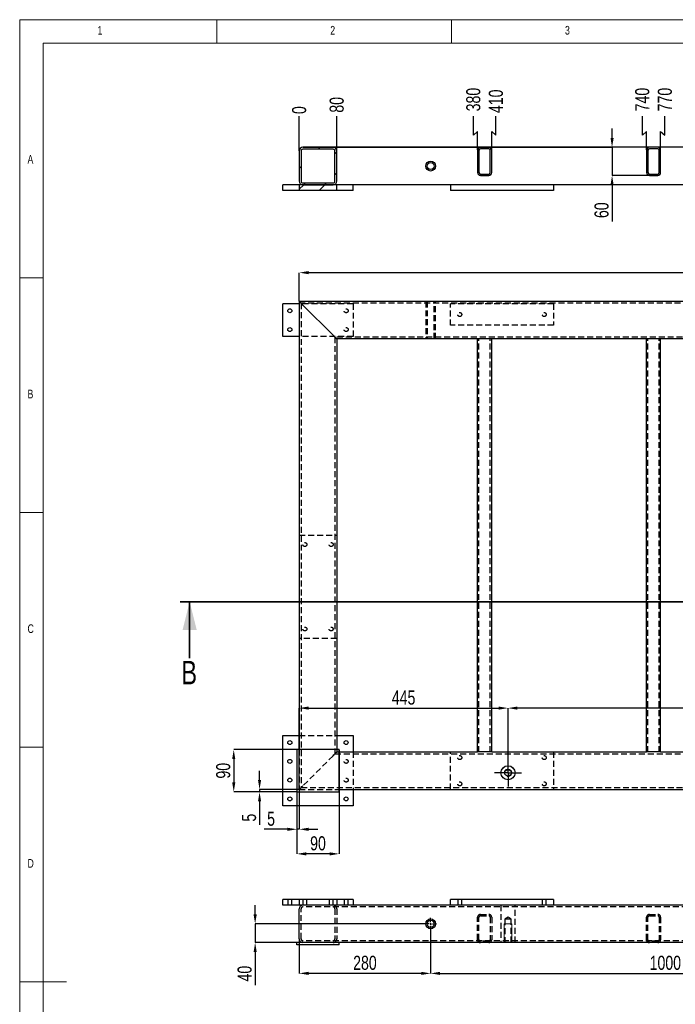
# Model space of a CAD drawing. Header units: millimetres. Extents: x 5 to 589, y 5 to 415.
# Tile 4 of 10: x 5 to 145, y 205 to 415. Entities that reach past the tile are written whole.
import ezdxf

# ---------------------------------------------------------------- set-up
doc = ezdxf.new("R2010")
doc.units = ezdxf.units.MM
doc.header["$PDSIZE"] = -1
doc.linetypes.add('CENTERX2', pattern=[20.32, 12.7, -2.54, 2.54, -2.54])
doc.linetypes.add('HIDDEN', pattern=[1.905, 1.27, -0.635])
for name, color, linetype in [('COTES', 1, 'Continuous'), ('NOTES', 6, 'Continuous'), ('TRAIT-FINS', 9, 'Continuous'), ('TRAIT-MIXTES', 3, 'CENTERX2'), ('TRAIT-TIRET', 2, 'HIDDEN')]:
    doc.layers.add(name, color=color, linetype=linetype)
doc.layers.add('TRAIT-FORT', color=4, linetype='Continuous', lineweight=25)
doc.styles.add('SLDTEXTSTYLE0', font='TXT', dxfattribs={"width": 0.75})
doc.dimstyles.new('SLDDIMSTYLE0', dxfattribs={"dimtxt": 3, "dimasz": 2, "dimexe": 0, "dimexo": 0.0625, "dimgap": 0.75, "dimtad": 1, "dimdec": 0, "dimlfac": 10, "dimrnd": 1e-09, "dimzin": 12, "dimdsep": 46, "dimtxsty": 'SLDTEXTSTYLE0', "dimsah": 1, "dimcen": 0.09, "dimadec": 0, "dimazin": 3, "dimtfac": 1, "dimtdec": 0, "dimtofl": 0, "dimtmove": 0, "dimatfit": 3, "dimfxl": 1, "dimfrac": 2, "dimtolj": 1, "dimtzin": 12, "dimarcsym": 0})
doc.dimstyles.new('SLDDIMSTYLE1', dxfattribs={"dimtxt": 3, "dimasz": 2, "dimexe": 0, "dimexo": 0.0625, "dimgap": 0.75, "dimtad": 1, "dimdec": 0, "dimlfac": 10, "dimrnd": 1e-09, "dimzin": 12, "dimdsep": 46, "dimtxsty": 'SLDTEXTSTYLE0', "dimsah": 1, "dimcen": 0.09, "dimadec": 0, "dimazin": 3, "dimtfac": 1, "dimtdec": 0, "dimtmove": 0, "dimatfit": 0, "dimfxl": 1, "dimfrac": 2, "dimtolj": 1, "dimtzin": 12, "dimarcsym": 0})
doc.dimstyles.new('SLDDIMSTYLE2', dxfattribs={"dimtxt": 3, "dimasz": 0.333333, "dimexe": 0, "dimexo": 0.0625, "dimgap": 0.75, "dimtad": 0, "dimtih": 1, "dimtoh": 1, "dimdec": 0, "dimlfac": 10, "dimrnd": 1e-09, "dimdsep": 46, "dimtxsty": 'SLDTEXTSTYLE0', "dimblk1": 'ORIGIN', "dimblk2": 'ORIGIN', "dimsah": 1, "dimcen": 0.09, "dimadec": 0, "dimazin": 2, "dimtfac": 1, "dimtdec": 0, "dimtofl": 0, "dimtmove": 0, "dimatfit": 3, "dimldrblk": 'ORIGIN', "dimfxl": 1, "dimfrac": 2, "dimtolj": 1, "dimtzin": 12, "dimarcsym": 0})
doc.dimstyles.new('SLDDIMSTYLE3', dxfattribs={"dimtxt": 3, "dimasz": 2, "dimexe": 0, "dimexo": 0.0625, "dimgap": 0.75, "dimtad": 0, "dimtih": 1, "dimtoh": 1, "dimdec": 0, "dimlfac": 10, "dimrnd": 1e-09, "dimzin": 12, "dimdsep": 46, "dimtxsty": 'SLDTEXTSTYLE0', "dimsah": 1, "dimcen": 0.09, "dimadec": 0, "dimazin": 3, "dimtfac": 1, "dimtdec": 0, "dimtofl": 0, "dimtmove": 0, "dimatfit": 3, "dimfxl": 1, "dimfrac": 2, "dimtolj": 1, "dimtzin": 12, "dimarcsym": 0})
pattern_1 = [(45, (0, 0), (-13.4704, 13.4704), []), (45, (4.49, 2e-323), (-13.4704, 13.4704), []), (45, (8.98, 4e-323), (-13.4704, 13.4704), []), (45, (13.47, 6e-323), (-13.4704, 13.4704), [])]

# ---------------------------------------------------------------- blocks, each defined once
blk = doc.blocks.new('_D')
at = {"layer": 'COTES', "color": 0, "lineweight": -2, "transparency": 16777216}
for p, q in [((109.03, 257.51), (109.03, 268.33)), ((191.86, 268.33), (111.03, 268.33)), ((193.86, 237.61), (193.86, 268.33))]:
    blk.add_line(p, q, dxfattribs=at)
at = {"layer": 'COTES', "color": 0, "transparency": 16777216}
for points in [[(111.03, 268.66), (111.03, 267.99), (109.03, 268.33)], [(191.86, 268.66), (191.86, 267.99), (193.86, 268.33)]]:
    blk.add_solid(points, dxfattribs=at)
at = {"layer": 'Defpoints', "color": 0, "transparency": 16777216}
for p in [(109.03, 268.33), (109.03, 257.44), (193.86, 237.55)]:
    blk.add_point(p, dxfattribs=at)
at = {"layer": 'COTES', "color": 0, "transparency": 16777216, "insert": (151.44, 272.08), "char_height": 3, "attachment_point": 2, "style": 'SLDTEXTSTYLE0'}
blk.add_mtext('\\A1;848', dxfattribs=at)
blk = doc.blocks.new('_D_1')
at = {"layer": 'COTES', "color": 0, "lineweight": -2, "transparency": 16777216}
for p, q in [((64.55, 251.05), (64.55, 268.33)), ((66.55, 268.33), (107.03, 268.33)), ((109.03, 257.51), (109.03, 268.33))]:
    blk.add_line(p, q, dxfattribs=at)
at = {"layer": 'COTES', "color": 0, "transparency": 16777216}
for points in [[(66.55, 268.66), (66.55, 267.99), (64.55, 268.33)], [(107.03, 268.66), (107.03, 267.99), (109.03, 268.33)]]:
    blk.add_solid(points, dxfattribs=at)
at = {"layer": 'Defpoints', "color": 0, "transparency": 16777216}
for p in [(109.03, 268.33), (109.03, 257.44), (64.55, 250.98)]:
    blk.add_point(p, dxfattribs=at)
at = {"layer": 'COTES', "color": 0, "transparency": 16777216, "insert": (86.79, 272.08), "char_height": 3, "attachment_point": 2, "style": 'SLDTEXTSTYLE0'}
blk.add_mtext('\\A1;445', dxfattribs=at)
blk = doc.blocks.new('_D_2')
at = {"layer": 'COTES', "color": 0, "lineweight": -2, "transparency": 16777216}
for p, q in [((64.55, 355.05), (64.55, 361.1)), ((237.55, 361.1), (66.55, 361.1)), ((239.55, 355.05), (239.55, 361.1))]:
    blk.add_line(p, q, dxfattribs=at)
at = {"layer": 'COTES', "color": 0, "transparency": 16777216}
for points in [[(66.55, 361.44), (66.55, 360.77), (64.55, 361.1)], [(237.55, 361.44), (237.55, 360.77), (239.55, 361.1)]]:
    blk.add_solid(points, dxfattribs=at)
at = {"layer": 'Defpoints', "color": 0, "transparency": 16777216}
for p in [(64.55, 361.1), (64.55, 354.98), (239.55, 354.98)]:
    blk.add_point(p, dxfattribs=at)
at = {"layer": 'COTES', "color": 0, "transparency": 16777216, "insert": (152.05, 364.85), "char_height": 3, "attachment_point": 2, "style": 'SLDTEXTSTYLE0'}
blk.add_mtext('\\A1;1750', dxfattribs=at)
blk = doc.blocks.new('_D_5')
at = {"layer": 'COTES', "color": 0, "lineweight": -2, "transparency": 16777216}
for p, q in [((63.99, 259.48), (50.6, 259.48)), ((50.6, 257.48), (50.6, 252.48)), ((63.99, 250.48), (50.6, 250.48))]:
    blk.add_line(p, q, dxfattribs=at)
at = {"layer": 'COTES', "color": 0, "transparency": 16777216}
for points in [[(50.27, 257.48), (50.93, 257.48), (50.6, 259.48)], [(50.27, 252.48), (50.93, 252.48), (50.6, 250.48)]]:
    blk.add_solid(points, dxfattribs=at)
at = {"layer": 'Defpoints', "color": 0, "transparency": 16777216}
for p in [(64.05, 259.48), (50.6, 250.48), (64.05, 250.48)]:
    blk.add_point(p, dxfattribs=at)
at = {"layer": 'COTES', "color": 0, "transparency": 16777216, "insert": (46.85, 254.98), "char_height": 3, "attachment_point": 2, "rotation": 90, "style": 'SLDTEXTSTYLE0'}
blk.add_mtext('\\A1;90', dxfattribs=at)
blk = doc.blocks.new('_D_6')
at = {"layer": 'COTES', "color": 0, "lineweight": -2, "transparency": 16777216}
for p, q in [((64.05, 259.42), (64.05, 237.27)), ((73.05, 259.42), (73.05, 237.27)), ((71.05, 237.27), (66.05, 237.27))]:
    blk.add_line(p, q, dxfattribs=at)
at = {"layer": 'COTES', "color": 0, "transparency": 16777216}
for points in [[(66.05, 237.6), (66.05, 236.94), (64.05, 237.27)], [(71.05, 237.6), (71.05, 236.94), (73.05, 237.27)]]:
    blk.add_solid(points, dxfattribs=at)
at = {"layer": 'Defpoints', "color": 0, "transparency": 16777216}
for p in [(64.05, 259.48), (73.05, 259.48), (64.05, 237.27)]:
    blk.add_point(p, dxfattribs=at)
at = {"layer": 'COTES', "color": 0, "transparency": 16777216, "insert": (68.55, 241.02), "char_height": 3, "attachment_point": 2, "style": 'SLDTEXTSTYLE0'}
blk.add_mtext('\\A1;90', dxfattribs=at)
blk = doc.blocks.new('_D_7')
at = {"layer": 'COTES', "color": 0, "lineweight": -2, "transparency": 16777216}
for p, q in [((64.05, 250.42), (64.05, 242.51)), ((64.55, 250.92), (64.55, 242.51)), ((62.05, 242.51), (57.05, 242.51)), ((64.55, 242.51), (64.05, 242.51)), ((66.55, 242.51), (68.55, 242.51))]:
    blk.add_line(p, q, dxfattribs=at)
at = {"layer": 'COTES', "color": 0, "transparency": 16777216}
for points in [[(62.05, 242.84), (62.05, 242.17), (64.05, 242.51)], [(66.55, 242.84), (66.55, 242.17), (64.55, 242.51)]]:
    blk.add_solid(points, dxfattribs=at)
at = {"layer": 'Defpoints', "color": 0, "transparency": 16777216}
for p in [(64.05, 250.48), (64.55, 250.98), (64.55, 242.51)]:
    blk.add_point(p, dxfattribs=at)
at = {"layer": 'COTES', "color": 0, "transparency": 16777216, "insert": (58.55, 246.26), "char_height": 3, "attachment_point": 2, "style": 'SLDTEXTSTYLE0'}
blk.add_mtext('\\A1;5', dxfattribs=at)
blk = doc.blocks.new('_D_8')
at = {"layer": 'COTES', "color": 0, "lineweight": -2, "transparency": 16777216}
for p, q in [((56.1, 252.98), (56.1, 254.98)), ((64.49, 250.98), (56.1, 250.98)), ((56.1, 250.98), (56.1, 250.48)), ((63.99, 250.48), (56.1, 250.48)), ((56.1, 248.48), (56.1, 243.48))]:
    blk.add_line(p, q, dxfattribs=at)
at = {"layer": 'COTES', "color": 0, "transparency": 16777216}
for points in [[(55.77, 252.98), (56.43, 252.98), (56.1, 250.98)], [(55.77, 248.48), (56.43, 248.48), (56.1, 250.48)]]:
    blk.add_solid(points, dxfattribs=at)
at = {"layer": 'Defpoints', "color": 0, "transparency": 16777216}
for p in [(56.1, 250.98), (64.05, 250.48), (64.55, 250.98)]:
    blk.add_point(p, dxfattribs=at)
at = {"layer": 'COTES', "color": 0, "transparency": 16777216, "insert": (52.35, 244.98), "char_height": 3, "attachment_point": 2, "rotation": 90, "style": 'SLDTEXTSTYLE0'}
blk.add_mtext('\\A1;5', dxfattribs=at)
blk = doc.blocks.new('SW_CENTERMARKSYMBOL_0')
at = {"layer": 'TRAIT-MIXTES', "color": 0}
for p, q in [((0, 2.2), (0, 2.9)), ((0, 0), (0, 2.2)), ((-2.2, 0), (-2.9, 0)), ((0, 0), (-2.2, 0)), ((0, 0), (0, -2.2)), ((0, 0), (2.2, 0)), ((2.2, 0), (2.9, 0)), ((0, -2.2), (0, -2.9))]:
    blk.add_line(p, q, dxfattribs=at)
blk = doc.blocks.new('_D_9')
at = {"layer": 'COTES', "color": 0, "lineweight": -2, "transparency": 16777216}
for p, q in [((92.55, 221.05), (92.55, 211.81)), ((192.55, 221.05), (192.55, 211.81)), ((94.55, 211.81), (190.55, 211.81))]:
    blk.add_line(p, q, dxfattribs=at)
at = {"layer": 'COTES', "color": 0, "transparency": 16777216}
for points in [[(94.55, 212.14), (94.55, 211.47), (92.55, 211.81)], [(190.55, 212.14), (190.55, 211.47), (192.55, 211.81)]]:
    blk.add_solid(points, dxfattribs=at)
at = {"layer": 'Defpoints', "color": 0, "transparency": 16777216}
for p in [(92.55, 221.11), (192.55, 221.11), (192.55, 211.81)]:
    blk.add_point(p, dxfattribs=at)
at = {"layer": 'COTES', "color": 0, "transparency": 16777216, "insert": (142.55, 215.56), "char_height": 3, "attachment_point": 2, "style": 'SLDTEXTSTYLE0'}
blk.add_mtext('\\A1;1000', dxfattribs=at)
blk = doc.blocks.new('_D_10')
at = {"layer": 'COTES', "color": 0, "lineweight": -2, "transparency": 16777216}
for p, q in [((92.55, 221.05), (92.55, 211.81)), ((64.55, 219.1), (64.55, 211.81)), ((90.55, 211.81), (66.55, 211.81))]:
    blk.add_line(p, q, dxfattribs=at)
at = {"layer": 'COTES', "color": 0, "transparency": 16777216}
for points in [[(66.55, 212.14), (66.55, 211.47), (64.55, 211.81)], [(90.55, 212.14), (90.55, 211.47), (92.55, 211.81)]]:
    blk.add_solid(points, dxfattribs=at)
at = {"layer": 'Defpoints', "color": 0, "transparency": 16777216}
for p in [(92.55, 221.11), (64.55, 219.16), (64.55, 211.81)]:
    blk.add_point(p, dxfattribs=at)
at = {"layer": 'COTES', "color": 0, "transparency": 16777216, "insert": (78.55, 215.56), "char_height": 3, "attachment_point": 2, "style": 'SLDTEXTSTYLE0'}
blk.add_mtext('\\A1;280', dxfattribs=at)
blk = doc.blocks.new('_D_11')
at = {"layer": 'COTES', "color": 0, "lineweight": -2, "transparency": 16777216}
for p, q in [((55.16, 224.36), (55.16, 226.36)), ((91.24, 222.36), (55.16, 222.36)), ((55.16, 222.36), (55.16, 218.36)), ((65.29, 218.36), (55.16, 218.36)), ((55.16, 216.36), (55.16, 209.32))]:
    blk.add_line(p, q, dxfattribs=at)
at = {"layer": 'COTES', "color": 0, "transparency": 16777216}
for points in [[(54.83, 224.36), (55.5, 224.36), (55.16, 222.36)], [(54.83, 216.36), (55.5, 216.36), (55.16, 218.36)]]:
    blk.add_solid(points, dxfattribs=at)
at = {"layer": 'Defpoints', "color": 0, "transparency": 16777216}
for p in [(91.3, 222.36), (55.16, 218.36), (65.35, 218.36)]:
    blk.add_point(p, dxfattribs=at)
at = {"layer": 'COTES', "color": 0, "transparency": 16777216, "insert": (51.41, 211.75), "char_height": 3, "attachment_point": 2, "rotation": 90, "style": 'SLDTEXTSTYLE0'}
blk.add_mtext('\\A1;40', dxfattribs=at)
blk = doc.blocks.new('SW_CENTERMARKSYMBOL_3')
at = {"layer": 'TRAIT-MIXTES', "color": 0}
for p, q in [((-0.4, 0), (-1.25, 0)), ((0, 0), (-0.2, 0)), ((0, 0.4), (0, 1.25)), ((0, 0), (0, 0.2)), ((0, 0), (0, 0.2)), ((0, 0), (0, -0.2)), ((0, 0), (0.2, 0)), ((0, 0), (-0.2, 0)), ((0, 0), (0, -0.2)), ((0, 0), (0.2, 0)), ((0, -0.4), (0, -1.25)), ((0.4, 0), (1.25, 0))]:
    blk.add_line(p, q, dxfattribs=at)
blk = doc.blocks.new('_D_12')
at = {"layer": 'COTES', "color": 0, "lineweight": -2, "transparency": 16777216}
blk.add_line((64.55, 387.07), (64.55, 394.42), dxfattribs=at)
at = {"layer": 'Defpoints', "color": 0, "transparency": 16777216}
for p in [(64.55, 394.42), (64.55, 387.01), (64.55, 387.01)]:
    blk.add_point(p, dxfattribs=at)
at = {"layer": 'COTES', "color": 0, "transparency": 16777216, "insert": (64.55, 395.73), "char_height": 3, "attachment_point": 5, "rotation": 90, "style": 'SLDTEXTSTYLE0'}
blk.add_mtext('\\A1;0', dxfattribs=at)
blk = doc.blocks.new('_Origin')
at = {"color": 0, "linetype": 'ByBlock', "lineweight": -2}
blk.add_line((0, 0), (-1, 0), dxfattribs=at)
blk.add_circle((0, 0), 0.5, dxfattribs=at)
blk = doc.blocks.new('_D_13')
at = {"layer": 'COTES', "color": 0, "lineweight": -2, "transparency": 16777216}
blk.add_line((72.55, 387.07), (72.55, 394.42), dxfattribs=at)
at = {"layer": 'Defpoints', "color": 0, "transparency": 16777216}
for p in [(72.55, 394.42), (64.55, 387.01), (72.55, 387.01)]:
    blk.add_point(p, dxfattribs=at)
at = {"layer": 'COTES', "color": 0, "transparency": 16777216, "insert": (72.55, 396.86), "char_height": 3, "attachment_point": 5, "rotation": 90, "style": 'SLDTEXTSTYLE0'}
blk.add_mtext('\\A1;80', dxfattribs=at)
blk = doc.blocks.new('_D_14')
at = {"layer": 'COTES', "color": 0, "lineweight": -2, "transparency": 16777216}
for p, q in [((101.65, 390.42), (101.65, 394.42)), ((102.55, 391.21), (101.65, 390.42)), ((102.55, 387.27), (102.55, 391.21))]:
    blk.add_line(p, q, dxfattribs=at)
at = {"layer": 'Defpoints', "color": 0, "transparency": 16777216}
for p in [(101.65, 394.42), (64.55, 387.01), (102.55, 387.21)]:
    blk.add_point(p, dxfattribs=at)
at = {"layer": 'COTES', "color": 0, "transparency": 16777216, "insert": (101.65, 397.98), "char_height": 3, "attachment_point": 5, "rotation": 90, "style": 'SLDTEXTSTYLE0'}
blk.add_mtext('\\A1;380', dxfattribs=at)
blk = doc.blocks.new('_D_15')
at = {"layer": 'COTES', "color": 0, "lineweight": -2, "transparency": 16777216}
for p, q in [((106.46, 390.42), (106.46, 394.42)), ((105.55, 387.27), (105.55, 391.21)), ((105.55, 391.21), (106.46, 390.42))]:
    blk.add_line(p, q, dxfattribs=at)
at = {"layer": 'Defpoints', "color": 0, "transparency": 16777216}
for p in [(106.46, 394.42), (64.55, 387.01), (105.55, 387.21)]:
    blk.add_point(p, dxfattribs=at)
at = {"layer": 'COTES', "color": 0, "transparency": 16777216, "insert": (106.46, 397.61), "char_height": 3, "attachment_point": 5, "rotation": 90, "style": 'SLDTEXTSTYLE0'}
blk.add_mtext('\\A1;410', dxfattribs=at)
blk = doc.blocks.new('_D_16')
at = {"layer": 'COTES', "color": 0, "lineweight": -2, "transparency": 16777216}
for p, q in [((137.65, 390.42), (137.65, 394.42)), ((138.55, 391.21), (137.65, 390.42)), ((138.55, 387.27), (138.55, 391.21))]:
    blk.add_line(p, q, dxfattribs=at)
at = {"layer": 'Defpoints', "color": 0, "transparency": 16777216}
for p in [(137.65, 394.42), (64.55, 387.01), (138.55, 387.21)]:
    blk.add_point(p, dxfattribs=at)
at = {"layer": 'COTES', "color": 0, "transparency": 16777216, "insert": (137.65, 397.98), "char_height": 3, "attachment_point": 5, "rotation": 90, "style": 'SLDTEXTSTYLE0'}
blk.add_mtext('\\A1;740', dxfattribs=at)
blk = doc.blocks.new('_D_17')
at = {"layer": 'COTES', "color": 0, "lineweight": -2, "transparency": 16777216}
for p, q in [((142.46, 390.42), (142.46, 394.42)), ((141.55, 387.27), (141.55, 391.21)), ((141.55, 391.21), (142.46, 390.42))]:
    blk.add_line(p, q, dxfattribs=at)
at = {"layer": 'Defpoints', "color": 0, "transparency": 16777216}
for p in [(142.46, 394.42), (64.55, 387.01), (141.55, 387.21)]:
    blk.add_point(p, dxfattribs=at)
at = {"layer": 'COTES', "color": 0, "transparency": 16777216, "insert": (142.46, 397.98), "char_height": 3, "attachment_point": 5, "rotation": 90, "style": 'SLDTEXTSTYLE0'}
blk.add_mtext('\\A1;770', dxfattribs=at)
blk = doc.blocks.new('_D_18')
at = {"layer": 'COTES', "color": 0, "lineweight": -2, "transparency": 16777216}
blk.add_line((171.55, 387.07), (171.55, 394.42), dxfattribs=at)
at = {"layer": 'Defpoints', "color": 0, "transparency": 16777216}
for p in [(171.55, 394.42), (64.55, 387.01), (171.55, 387.01)]:
    blk.add_point(p, dxfattribs=at)
at = {"layer": 'COTES', "color": 0, "transparency": 16777216, "insert": (171.55, 398.54), "char_height": 3, "attachment_point": 5, "rotation": 90, "style": 'SLDTEXTSTYLE0'}
blk.add_mtext('\\A1;1070', dxfattribs=at)
blk = doc.blocks.new('_D_19')
at = {"layer": 'COTES', "color": 0, "lineweight": -2, "transparency": 16777216}
blk.add_line((179.55, 387.07), (179.55, 394.42), dxfattribs=at)
at = {"layer": 'Defpoints', "color": 0, "transparency": 16777216}
for p in [(179.55, 394.42), (64.55, 387.01), (179.55, 387.01)]:
    blk.add_point(p, dxfattribs=at)
at = {"layer": 'COTES', "color": 0, "transparency": 16777216, "insert": (179.55, 398.36), "char_height": 3, "attachment_point": 5, "rotation": 90, "style": 'SLDTEXTSTYLE0'}
blk.add_mtext('\\A1;1150', dxfattribs=at)
blk = doc.blocks.new('_D_20')
at = {"layer": 'COTES', "color": 0, "lineweight": -2, "transparency": 16777216}
for p, q in [((203.15, 390.42), (203.15, 394.42)), ((204.05, 391.21), (203.15, 390.42)), ((204.05, 387.27), (204.05, 391.21))]:
    blk.add_line(p, q, dxfattribs=at)
at = {"layer": 'Defpoints', "color": 0, "transparency": 16777216}
for p in [(203.15, 394.42), (64.55, 387.01), (204.05, 387.21)]:
    blk.add_point(p, dxfattribs=at)
at = {"layer": 'COTES', "color": 0, "transparency": 16777216, "insert": (203.15, 398.92), "char_height": 3, "attachment_point": 5, "rotation": 90, "style": 'SLDTEXTSTYLE0'}
blk.add_mtext('\\A1;1395', dxfattribs=at)
blk = doc.blocks.new('_D_21')
at = {"layer": 'COTES', "color": 0, "lineweight": -2, "transparency": 16777216}
for p, q in [((207.96, 390.42), (207.96, 394.42)), ((207.05, 387.27), (207.05, 391.21)), ((207.05, 391.21), (207.96, 390.42))]:
    blk.add_line(p, q, dxfattribs=at)
at = {"layer": 'Defpoints', "color": 0, "transparency": 16777216}
for p in [(207.96, 394.42), (64.55, 387.01), (207.05, 387.21)]:
    blk.add_point(p, dxfattribs=at)
at = {"layer": 'COTES', "color": 0, "transparency": 16777216, "insert": (207.96, 398.92), "char_height": 3, "attachment_point": 5, "rotation": 90, "style": 'SLDTEXTSTYLE0'}
blk.add_mtext('\\A1;1425', dxfattribs=at)
blk = doc.blocks.new('_D_22')
at = {"layer": 'COTES', "color": 0, "lineweight": -2, "transparency": 16777216}
blk.add_line((231.55, 387.07), (231.55, 394.42), dxfattribs=at)
at = {"layer": 'Defpoints', "color": 0, "transparency": 16777216}
for p in [(231.55, 394.42), (64.55, 387.01), (231.55, 387.01)]:
    blk.add_point(p, dxfattribs=at)
at = {"layer": 'COTES', "color": 0, "transparency": 16777216, "insert": (231.55, 398.73), "char_height": 3, "attachment_point": 5, "rotation": 90, "style": 'SLDTEXTSTYLE0'}
blk.add_mtext('\\A1;1670', dxfattribs=at)
blk = doc.blocks.new('_D_23')
at = {"layer": 'COTES', "color": 0, "lineweight": -2, "transparency": 16777216}
blk.add_line((239.55, 387.07), (239.55, 394.42), dxfattribs=at)
at = {"layer": 'Defpoints', "color": 0, "transparency": 16777216}
for p in [(239.55, 394.42), (64.55, 387.01), (239.55, 387.01)]:
    blk.add_point(p, dxfattribs=at)
at = {"layer": 'COTES', "color": 0, "transparency": 16777216, "insert": (239.55, 398.73), "char_height": 3, "attachment_point": 5, "rotation": 90, "style": 'SLDTEXTSTYLE0'}
blk.add_mtext('\\A1;1750', dxfattribs=at)
blk = doc.blocks.new('_D_24')
at = {"layer": 'COTES', "color": 0, "lineweight": -2, "transparency": 16777216}
for p, q in [((131.2, 389.81), (131.2, 391.81)), ((65.42, 387.81), (131.2, 387.81)), ((131.2, 387.81), (131.2, 381.81)), ((139.09, 381.81), (131.2, 381.81)), ((131.2, 379.81), (131.2, 371.98))]:
    blk.add_line(p, q, dxfattribs=at)
at = {"layer": 'COTES', "color": 0, "transparency": 16777216}
for points in [[(130.87, 389.81), (131.54, 389.81), (131.2, 387.81)], [(130.87, 379.81), (131.54, 379.81), (131.2, 381.81)]]:
    blk.add_solid(points, dxfattribs=at)
at = {"layer": 'Defpoints', "color": 0, "transparency": 16777216}
for p in [(65.35, 387.81), (131.2, 387.81), (139.15, 381.81)]:
    blk.add_point(p, dxfattribs=at)
at = {"layer": 'COTES', "color": 0, "transparency": 16777216, "insert": (127.45, 374.41), "char_height": 3, "attachment_point": 2, "rotation": 90, "style": 'SLDTEXTSTYLE0'}
blk.add_mtext('\\A1;60', dxfattribs=at)

msp = doc.modelspace()

# ---------------------------------------------------------------- hatches: boundary and pattern name
at = {"layer": 'TRAIT-FINS'}
h = msp.add_hatch(dxfattribs=at)
h.set_pattern_fill('DIN 201 ACIER ET FONTE', color=256, style=0, pattern_type=2)
h.set_pattern_definition(pattern_1)
edge = h.paths.add_edge_path(flags=0)
edge.add_line((64.55, 387.01), (64.55, 380.61))
edge.add_arc((65.35, 380.61), 0.8, 180, 270)
edge.add_line((65.35, 379.81), (71.75, 379.81))
edge.add_arc((71.75, 380.61), 0.8, 270, 360)
edge.add_line((72.55, 380.61), (72.55, 387.01))
edge.add_arc((71.75, 387.01), 0.8, 0, 90)
edge.add_line((71.75, 387.81), (65.35, 387.81))
edge.add_arc((65.35, 387.01), 0.8, 90, 180)
edge = h.paths.add_edge_path(flags=0)
edge.add_arc((65.35, 380.61), 0.4, 180, 270, ccw=False)
edge.add_line((64.95, 380.61), (64.95, 387.01))
edge.add_arc((65.35, 387.01), 0.4, 90, 180, ccw=False)
edge.add_line((65.35, 387.41), (71.75, 387.41))
edge.add_arc((71.75, 387.01), 0.4, 0, 90, ccw=False)
edge.add_line((72.15, 387.01), (72.15, 380.61))
edge.add_arc((71.75, 380.61), 0.4, 270, 360, ccw=False)
edge.add_line((71.75, 380.21), (65.35, 380.21))
h = msp.add_hatch(dxfattribs=at)
h.set_pattern_fill('DIN 201 ACIER ET FONTE', color=256, style=0, pattern_type=2)
h.set_pattern_definition(pattern_1)
edge = h.paths.add_edge_path(flags=0)
edge.add_line((102.55, 387.21), (102.55, 382.41))
edge.add_arc((103.15, 382.41), 0.6, 180, 270)
edge.add_line((103.15, 381.81), (104.95, 381.81))
edge.add_arc((104.95, 382.41), 0.6, 270, 360)
edge.add_line((105.55, 382.41), (105.55, 387.21))
edge.add_arc((104.95, 387.21), 0.6, 0, 90)
edge.add_line((104.95, 387.81), (103.15, 387.81))
edge.add_arc((103.15, 387.21), 0.6, 90, 180)
edge = h.paths.add_edge_path(flags=0)
edge.add_arc((103.15, 382.41), 0.3, 180, 270, ccw=False)
edge.add_line((102.85, 382.41), (102.85, 387.21))
edge.add_arc((103.15, 387.21), 0.3, 90, 180, ccw=False)
edge.add_line((103.15, 387.51), (104.95, 387.51))
edge.add_arc((104.95, 387.21), 0.3, 0, 90, ccw=False)
edge.add_line((105.25, 387.21), (105.25, 382.41))
edge.add_arc((104.95, 382.41), 0.3, 270, 360, ccw=False)
edge.add_line((104.95, 382.11), (103.15, 382.11))
h = msp.add_hatch(dxfattribs=at)
h.set_pattern_fill('DIN 201 ACIER ET FONTE', color=256, style=0, pattern_type=2)
h.set_pattern_definition(pattern_1)
edge = h.paths.add_edge_path(flags=0)
edge.add_line((138.55, 387.21), (138.55, 382.41))
edge.add_arc((139.15, 382.41), 0.6, 180, 270)
edge.add_line((139.15, 381.81), (140.95, 381.81))
edge.add_arc((140.95, 382.41), 0.6, 270, 360)
edge.add_line((141.55, 382.41), (141.55, 387.21))
edge.add_arc((140.95, 387.21), 0.6, 0, 90)
edge.add_line((140.95, 387.81), (139.15, 387.81))
edge.add_arc((139.15, 387.21), 0.6, 90, 180)
edge = h.paths.add_edge_path(flags=0)
edge.add_arc((139.15, 382.41), 0.3, 180, 270, ccw=False)
edge.add_line((138.85, 382.41), (138.85, 387.21))
edge.add_arc((139.15, 387.21), 0.3, 90, 180, ccw=False)
edge.add_line((139.15, 387.51), (140.95, 387.51))
edge.add_arc((140.95, 387.21), 0.3, 0, 90, ccw=False)
edge.add_line((141.25, 387.21), (141.25, 382.41))
edge.add_arc((140.95, 382.41), 0.3, 270, 360, ccw=False)
edge.add_line((140.95, 382.11), (139.15, 382.11))
h = msp.add_hatch(dxfattribs=at)
h.set_pattern_fill('DIN 201 ACIER ET FONTE', color=256, style=0, pattern_type=2)
h.set_pattern_definition(pattern_1)
h.paths.add_polyline_path([(64.55, 378.61), (72.55, 378.61), (72.55, 379.81), (64.55, 379.81)], flags=0)

# ---------------------------------------------------------------- linework, layer by layer
at = {"lineweight": 18}
for p, q in [((589, 415), (5, 415)), ((5, 415), (5, 5)), ((47, 410), (47, 415)), ((97, 415), (97, 410)), ((584, 410), (10, 410)), ((10, 410), (10, 10)), ((10, 360), (5, 360)), ((5, 310), (10, 310)), ((10, 260), (5, 260)), ((5, 210), (15, 210))]:
    msp.add_line(p, q, dxfattribs=at)
at = {"lineweight": 35}
for p, q in [((264.89, 290.98), (39.21, 290.98)), ((41.21, 278.98), (41.21, 290.98))]:
    msp.add_line(p, q, dxfattribs=at)
msp.add_solid([(41.21, 290.98), (39.71, 284.98), (42.71, 284.98)], dxfattribs=at)
at = {"layer": 'TRAIT-FINS', "lineweight": 18}
for p, q in [((108.23, 218.36), (108.23, 222.36)), ((109.83, 222.36), (108.23, 222.36)), ((109.83, 218.36), (109.83, 222.36))]:
    msp.add_line(p, q, dxfattribs=at)
msp.add_arc((109.03, 254.54), 0.8, 255, 195, dxfattribs=at)
at = {"layer": 'TRAIT-FORT', "lineweight": 25}
for p, q in [((64.55, 387.01), (64.55, 380.61)), ((64.95, 387.01), (64.95, 380.61)), ((71.75, 387.81), (65.35, 387.81)), ((71.75, 387.41), (65.35, 387.41)), ((103.15, 387.81), (71.75, 387.81)), ((72.15, 380.61), (72.15, 387.01)), ((72.55, 380.61), (72.55, 387.01)), ((102.55, 387.21), (102.55, 382.41)), ((102.85, 387.21), (102.85, 382.41)), ((104.95, 387.81), (103.15, 387.81)), ((104.95, 387.51), (103.15, 387.51)), ((139.15, 387.81), (104.95, 387.81)), ((105.25, 382.41), (105.25, 387.21)), ((105.55, 382.41), (105.55, 387.21)), ((138.55, 387.21), (138.55, 382.41)), ((138.85, 387.21), (138.85, 382.41)), ((140.95, 387.81), (139.15, 387.81)), ((140.95, 387.51), (139.15, 387.51)), ((172.35, 387.81), (140.95, 387.81)), ((141.25, 382.41), (141.25, 387.21)), ((141.55, 382.41), (141.55, 387.21)), ((103.15, 382.11), (104.95, 382.11)), ((103.15, 381.81), (104.95, 381.81)), ((139.15, 382.11), (140.95, 382.11)), ((139.15, 381.81), (140.95, 381.81)), ((64.55, 379.81), (61.05, 379.81)), ((61.05, 378.61), (61.05, 379.81)), ((72.55, 379.81), (64.55, 379.81)), ((64.55, 379.81), (64.55, 378.61)), ((65.35, 380.21), (71.75, 380.21)), ((65.35, 379.81), (71.75, 379.81)), ((72.55, 378.61), (72.55, 379.81)), ((76.05, 379.81), (72.55, 379.81)), ((76.05, 378.61), (76.05, 379.81)), ((168.05, 379.81), (76.05, 379.81)), ((96.75, 379.81), (96.75, 378.61)), ((118.75, 379.81), (118.75, 378.61)), ((64.55, 378.61), (61.05, 378.61)), ((72.55, 378.61), (64.55, 378.61)), ((76.05, 378.61), (72.55, 378.61)), ((118.75, 378.61), (96.75, 378.61)), ((239.55, 354.98), (64.55, 354.98)), ((64.55, 354.98), (64.55, 259.48)), ((61.05, 347.48), (61.05, 354.48)), ((64.55, 354.48), (61.05, 354.48)), ((71.75, 347.78), (65.35, 354.18)), ((64.55, 347.48), (61.05, 347.48)), ((102.55, 346.98), (72.55, 346.98)), ((72.55, 346.98), (72.55, 259.48)), ((102.55, 258.98), (102.55, 346.98)), ((103.15, 346.98), (102.55, 346.98)), ((104.95, 346.98), (103.15, 346.98)), ((105.55, 346.98), (104.95, 346.98)), ((105.55, 258.98), (105.55, 346.98)), ((138.55, 346.98), (105.55, 346.98)), ((138.55, 258.98), (138.55, 346.98)), ((139.15, 346.98), (138.55, 346.98)), ((140.95, 346.98), (139.15, 346.98)), ((141.55, 346.98), (140.95, 346.98)), ((171.55, 346.98), (141.55, 346.98)), ((141.55, 258.98), (141.55, 346.98)), ((61.05, 247.48), (61.05, 262.48)), ((61.05, 262.48), (64.55, 262.48)), ((72.55, 262.48), (76.05, 262.48)), ((76.05, 262.48), (76.05, 258.98)), ((73.05, 259.48), (64.05, 259.48)), ((64.05, 259.48), (64.05, 250.48)), ((73.05, 250.48), (73.05, 259.48)), ((73.05, 258.98), (102.55, 258.98)), ((103.15, 258.98), (102.55, 258.98)), ((104.95, 258.98), (103.15, 258.98)), ((105.55, 258.98), (104.95, 258.98)), ((105.55, 258.98), (138.55, 258.98)), ((139.15, 258.98), (138.55, 258.98)), ((140.95, 258.98), (139.15, 258.98)), ((141.55, 258.98), (140.95, 258.98)), ((141.55, 258.98), (171.55, 258.98)), ((64.05, 250.48), (73.05, 250.48)), ((73.05, 250.98), (239.55, 250.98)), ((76.05, 250.98), (76.05, 247.48)), ((76.05, 247.48), (61.05, 247.48)), ((76.05, 227.56), (61.05, 227.56)), ((61.05, 226.36), (61.05, 227.56)), ((76.05, 227.56), (76.05, 226.36)), ((118.75, 227.56), (96.75, 227.56)), ((96.75, 226.36), (96.75, 227.56)), ((118.75, 227.56), (118.75, 226.36)), ((76.05, 226.36), (61.05, 226.36)), ((64.55, 219.16), (64.55, 225.56)), ((96.75, 226.36), (76.05, 226.36)), ((118.75, 226.36), (96.75, 226.36)), ((174.35, 226.36), (118.75, 226.36)), ((65.35, 218.36), (64.05, 218.36)), ((64.05, 217.86), (64.05, 218.36)), ((238.75, 218.36), (65.35, 218.36)), ((73.05, 217.86), (73.05, 218.36)), ((73.05, 217.86), (64.05, 217.86))]:
    msp.add_line(p, q, dxfattribs=at)
at = {"layer": 'TRAIT-FORT', "lineweight": 25, "flags": 128}
for points in [[(65.35, 354.18), (65.2, 354.34), (65.05, 354.49), (64.91, 354.63), (64.79, 354.75), (64.69, 354.85), (64.61, 354.92), (64.57, 354.97), (64.55, 354.98)], [(72.55, 346.98), (72.54, 346.99), (72.5, 347.03), (72.45, 347.09), (72.37, 347.17), (72.27, 347.27), (72.15, 347.38), (72.03, 347.51), (71.89, 347.64), (71.75, 347.78)], [(71.75, 347.78), (71.91, 347.63), (72.06, 347.48), (72.2, 347.34), (72.32, 347.22), (72.42, 347.12), (72.49, 347.04), (72.54, 347), (72.55, 346.98)]]:
    msp.add_lwpolyline(points, dxfattribs=at)
at = {"layer": 'TRAIT-FORT', "lineweight": 25}
for centre, radius in [((92.55, 383.81), 1.05), ((92.55, 383.81), 0.75), ((62.55, 352.98), 0.425), ((62.55, 348.98), 0.425), ((62.55, 260.98), 0.425), ((74.55, 260.98), 0.425), ((62.55, 256.98), 0.425), ((109.03, 254.54), 1.5), ((109.03, 254.54), 0.7), ((62.55, 252.98), 0.425), ((62.55, 248.98), 0.425), ((74.55, 248.98), 0.425), ((92.55, 222.36), 1.05), ((92.55, 222.36), 0.75)]:
    msp.add_circle(centre, radius, dxfattribs=at)
for centre, radius, start, end in [((65.35, 387.01), 0.8, 90, 180), ((65.35, 387.01), 0.4, 90, 180), ((71.75, 387.01), 0.8, 0, 90), ((71.75, 387.01), 0.4, 0, 90), ((103.15, 387.21), 0.6, 90, 180), ((103.15, 387.21), 0.3, 90, 180), ((104.95, 387.21), 0.6, 0, 90), ((104.95, 387.21), 0.3, 0, 90), ((139.15, 387.21), 0.6, 90, 180), ((139.15, 387.21), 0.3, 90, 180), ((140.95, 387.21), 0.6, 0, 90), ((140.95, 387.21), 0.3, 0, 90), ((103.15, 382.41), 0.6, 180, 270), ((103.15, 382.41), 0.3, 180, 270), ((104.95, 382.41), 0.3, 270, 0), ((104.95, 382.41), 0.6, 270, 0), ((139.15, 382.41), 0.6, 180, 270), ((139.15, 382.41), 0.3, 180, 270), ((140.95, 382.41), 0.6, 270, 0), ((140.95, 382.41), 0.3, 270, 0), ((65.35, 380.61), 0.8, 180, 270), ((65.35, 380.61), 0.4, 180, 270), ((71.75, 380.61), 0.4, 270, 0), ((71.75, 380.61), 0.8, 270, 0), ((-17.92, 271.65), 117.24, 44.7441, 45.2969), ((65.35, 225.56), 0.8, 90, 180), ((65.35, 219.16), 0.8, 180, 270)]:
    msp.add_arc(centre, radius, start, end, dxfattribs=at)
at = {"layer": 'TRAIT-TIRET'}
for p, q in [((239.15, 354.58), (64.95, 354.58)), ((64.95, 354.58), (64.95, 251.38)), ((91.5, 354.98), (91.5, 354.58)), ((91.5, 354.98), (91.5, 346.98)), ((91.8, 354.98), (91.8, 346.98)), ((93.3, 346.98), (93.3, 354.98)), ((93.6, 354.58), (93.6, 354.98)), ((93.6, 346.98), (93.6, 354.98)), ((76.05, 354.48), (64.55, 354.48)), ((76.05, 354.48), (76.05, 347.48)), ((96.75, 349.88), (96.75, 354.48)), ((118.75, 354.48), (96.75, 354.48)), ((118.75, 354.48), (118.75, 349.88)), ((118.75, 349.88), (96.75, 349.88)), ((76.05, 347.48), (64.55, 347.48)), ((231.95, 347.38), (72.15, 347.38)), ((72.15, 347.38), (72.15, 258.58)), ((91.5, 347.38), (91.5, 346.98)), ((93.6, 346.98), (93.6, 347.38)), ((102.85, 258.98), (102.85, 346.98)), ((105.25, 258.98), (105.25, 346.98)), ((138.85, 258.98), (138.85, 346.98)), ((141.25, 258.98), (141.25, 346.98)), ((64.55, 305.18), (72.55, 305.18)), ((72.55, 283.18), (64.55, 283.18)), ((64.55, 262.48), (72.55, 262.48)), ((64.55, 259.48), (64.55, 250.98)), ((71.75, 258.18), (65.35, 251.78)), ((72.15, 258.58), (231.95, 258.58)), ((72.55, 259.48), (72.55, 258.98)), ((72.55, 258.98), (73.05, 258.98)), ((76.05, 258.98), (76.05, 250.98)), ((96.75, 250.98), (96.75, 258.98)), ((118.75, 258.98), (118.75, 250.98)), ((64.55, 250.98), (73.05, 250.98)), ((64.95, 251.38), (239.15, 251.38)), ((62.13, 227.56), (62.13, 226.36)), ((62.98, 226.36), (62.98, 227.56)), ((64.55, 227.56), (64.55, 226.36)), ((65.33, 227.56), (65.33, 226.36)), ((66.18, 226.36), (66.18, 227.56)), ((70.93, 227.56), (70.93, 226.36)), ((71.78, 226.36), (71.78, 227.56)), ((72.55, 227.56), (72.55, 226.36)), ((74.13, 227.56), (74.13, 226.36)), ((74.98, 226.36), (74.98, 227.56)), ((98.33, 227.56), (98.33, 226.36)), ((99.18, 226.36), (99.18, 227.56)), ((116.33, 227.56), (116.33, 226.36)), ((117.18, 226.36), (117.18, 227.56)), ((64.95, 219.16), (64.95, 225.56)), ((238.75, 225.96), (65.35, 225.96)), ((72.15, 225.56), (72.15, 219.16)), ((72.55, 225.56), (72.55, 219.16)), ((107.52, 226.36), (107.52, 225.96)), ((107.52, 226.36), (107.52, 218.36)), ((110.53, 225.96), (110.53, 226.36)), ((110.53, 218.36), (110.53, 226.36)), ((102.55, 218.96), (102.55, 223.76)), ((102.85, 218.96), (102.85, 223.76)), ((103.15, 224.36), (104.95, 224.36)), ((103.15, 224.06), (104.95, 224.06)), ((105.25, 223.76), (105.25, 218.96)), ((105.55, 223.76), (105.55, 218.96)), ((109.03, 223.78), (108.33, 223.36)), ((109.03, 223.36), (108.33, 223.36)), ((108.33, 223.36), (108.33, 218.36)), ((109.73, 223.36), (109.03, 223.78)), ((109.73, 223.36), (109.03, 223.36)), ((109.73, 218.36), (109.73, 223.36)), ((138.55, 218.96), (138.55, 223.76)), ((138.85, 218.96), (138.85, 223.76)), ((139.15, 224.36), (140.95, 224.36)), ((139.15, 224.06), (140.95, 224.06)), ((141.25, 223.76), (141.25, 218.96)), ((141.55, 223.76), (141.55, 218.96)), ((238.75, 218.76), (65.35, 218.76)), ((104.95, 218.66), (103.15, 218.66)), ((107.52, 218.76), (107.52, 218.36)), ((110.53, 218.36), (110.53, 218.76)), ((140.95, 218.66), (139.15, 218.66))]:
    msp.add_line(p, q, dxfattribs=at)
at = {"layer": 'TRAIT-TIRET', "flags": 128}
for points in [[(72.55, 258.98), (72.54, 258.97), (72.5, 258.93), (72.45, 258.88), (72.37, 258.8), (72.27, 258.7), (72.15, 258.58), (72.03, 258.46), (71.89, 258.32), (71.75, 258.18)], [(71.75, 258.18), (71.91, 258.34), (72.06, 258.49), (72.2, 258.63), (72.32, 258.75), (72.42, 258.85), (72.49, 258.92), (72.54, 258.97), (72.55, 258.98)], [(65.35, 251.78), (65.2, 251.63), (65.05, 251.48), (64.91, 251.34), (64.79, 251.22), (64.69, 251.12), (64.61, 251.04), (64.57, 251), (64.55, 250.98)], [(64.55, 250.98), (64.57, 251), (64.61, 251.04), (64.69, 251.12), (64.79, 251.22), (64.91, 251.34), (65.05, 251.48), (65.2, 251.63), (65.35, 251.78)]]:
    msp.add_lwpolyline(points, dxfattribs=at)
at = {"layer": 'TRAIT-TIRET'}
for centre in [(74.55, 352.98), (98.75, 352.18), (116.75, 352.18), (74.55, 348.98), (65.75, 303.18), (71.35, 303.18), (65.75, 285.18), (71.35, 285.18), (98.75, 257.78), (116.75, 257.78), (74.55, 256.98), (74.55, 252.98), (98.75, 252.18), (116.75, 252.18)]:
    msp.add_circle(centre, 0.425, dxfattribs=at)
for centre, radius, start, end in [((65.35, 225.56), 0.4, 90, 180), ((71.75, 225.56), 0.8, 0, 90), ((71.75, 225.56), 0.4, 0, 90), ((103.15, 223.76), 0.6, 90, 180), ((103.15, 223.76), 0.3, 90, 180), ((104.95, 223.76), 0.6, 0, 90), ((104.95, 223.76), 0.3, 0, 90), ((139.15, 223.76), 0.6, 90, 180), ((139.15, 223.76), 0.3, 90, 180), ((140.95, 223.76), 0.6, 0, 90), ((140.95, 223.76), 0.3, 0, 90), ((65.35, 219.16), 0.4, 180, 270), ((71.75, 219.16), 0.8, 270, 0), ((71.75, 219.16), 0.4, 270, 0), ((103.15, 218.96), 0.6, 180, 270), ((103.15, 218.96), 0.3, 180, 270), ((104.95, 218.96), 0.6, 270, 0), ((104.95, 218.96), 0.3, 270, 0), ((139.15, 218.96), 0.6, 180, 270), ((139.15, 218.96), 0.3, 180, 270), ((140.95, 218.96), 0.6, 270, 0), ((140.95, 218.96), 0.3, 270, 0)]:
    msp.add_arc(centre, radius, start, end, dxfattribs=at)

# ---------------------------------------------------------------- block references
at = {"layer": 'TRAIT-MIXTES'}
for name, p in [('SW_CENTERMARKSYMBOL_0', (109.03, 254.54)), ('SW_CENTERMARKSYMBOL_3', (92.55, 222.36))]:
    msp.add_blockref(name, p, dxfattribs=at)

# ---------------------------------------------------------------- texts
at = {"insert": (39.44, 278.39), "char_height": 5, "attachment_point": 1, "style": 'SLDTEXTSTYLE0'}
msp.add_mtext('B', dxfattribs=at)
at = {"layer": 'NOTES', "char_height": 1.85, "attachment_point": 1, "style": 'SLDTEXTSTYLE0'}
for s, insert in [('1', (21.58, 413.67)), ('2', (71.17, 413.67)), ('3', (121.17, 413.67)), ('A', (6.67, 386.17)), ('B', (6.67, 336.17)), ('C', (6.67, 286.17)), ('D', (6.67, 236.17))]:
    msp.add_mtext(s, dxfattribs=dict(at, insert=insert))

# ---------------------------------------------------------------- dimensions: what is measured, and where the dimension line sits
at = {"layer": 'COTES'}
for feature_location, offset, origin, dimstyle, picture, middle in [((204.05, 387.21), (-0.91, 7.21), (64.55, 387.01), 'SLDDIMSTYLE3', '_D_20', (203.15, 398.92)), ((207.05, 387.21), (0.91, 7.21), (64.55, 387.01), 'SLDDIMSTYLE3', '_D_21', (207.96, 398.92)), ((231.55, 387.01), (0, 7.41), (64.55, 387.01), 'SLDDIMSTYLE3', '_D_22', (231.55, 398.73)), ((239.55, 387.01), (0, 7.41), (64.55, 387.01), 'SLDDIMSTYLE3', '_D_23', (239.55, 398.73)), ((171.55, 387.01), (0, 7.41), (64.55, 387.01), 'SLDDIMSTYLE3', '_D_18', (171.55, 398.54)), ((179.55, 387.01), (0, 7.41), (64.55, 387.01), 'SLDDIMSTYLE3', '_D_19', (179.55, 398.36)), ((102.55, 387.21), (-0.91, 7.21), (64.55, 387.01), 'SLDDIMSTYLE3', '_D_14', (101.65, 397.98)), ((138.55, 387.21), (-0.91, 7.21), (64.55, 387.01), 'SLDDIMSTYLE3', '_D_16', (137.65, 397.98)), ((141.55, 387.21), (0.91, 7.21), (64.55, 387.01), 'SLDDIMSTYLE3', '_D_17', (142.46, 397.98)), ((105.55, 387.21), (0.91, 7.21), (64.55, 387.01), 'SLDDIMSTYLE3', '_D_15', (106.46, 397.61)), ((72.55, 387.01), (0, 7.41), (64.55, 387.01), 'SLDDIMSTYLE3', '_D_13', (72.55, 396.86)), ((64.55323668, 387.00920469), (0, 7.40857651), (64.55323668, 387.00920469), 'SLDDIMSTYLE2', '_D_12', (64.55323668, 395.7302812))]:
    dim = msp.add_ordinate_dim(feature_location=feature_location, offset=offset, dtype=1, origin=origin, dimstyle=dimstyle, dxfattribs=at)
    dim.commit()
    dim.dimension.update_dxf_attribs({"geometry": picture, "text_midpoint": middle})
for base, p1, p2, dimstyle, picture, middle in [((131.2, 387.81), (139.15, 381.81), (65.35, 387.81), 'SLDDIMSTYLE1', '_D_24', (131.2, 374.41)), ((50.6, 250.48), (64.05, 259.48), (64.05, 250.48), 'SLDDIMSTYLE0', '_D_5', (50.6, 254.98)), ((56.1, 250.98), (64.05, 250.48), (64.55, 250.98), 'SLDDIMSTYLE1', '_D_8', (56.1, 244.98)), ((55.16, 218.36), (91.3, 222.36), (65.35, 218.36), 'SLDDIMSTYLE1', '_D_11', (55.16, 211.75))]:
    dim = msp.add_linear_dim(base=base, p1=p1, p2=p2, angle=90, dimstyle=dimstyle, dxfattribs=at)
    dim.commit()
    dim.dimension.update_dxf_attribs({"geometry": picture, "text_midpoint": middle, "dimtype": 160})
for base, p1, p2, dimstyle, picture, middle in [((64.55, 361.1), (239.55, 354.98), (64.55, 354.98), 'SLDDIMSTYLE0', '_D_2', (152.05, 361.1)), ((109.03, 268.33), (64.55, 250.98), (109.03, 257.44), 'SLDDIMSTYLE0', '_D_1', (86.79, 268.33)), ((109.03, 268.33), (193.86, 237.55), (109.03, 257.44), 'SLDDIMSTYLE0', '_D', (151.44, 268.33)), ((64.05, 237.27), (73.05, 259.48), (64.05, 259.48), 'SLDDIMSTYLE0', '_D_6', (68.55, 237.27)), ((64.55, 242.51), (64.05, 250.48), (64.55, 250.98), 'SLDDIMSTYLE1', '_D_7', (58.55, 242.51)), ((64.55, 211.81), (92.55, 221.11), (64.55, 219.16), 'SLDDIMSTYLE0', '_D_10', (78.55, 211.81)), ((192.55, 211.81), (92.55, 221.11), (192.55, 221.11), 'SLDDIMSTYLE0', '_D_9', (142.55, 211.81))]:
    dim = msp.add_linear_dim(base=base, p1=p1, p2=p2, dimstyle=dimstyle, dxfattribs=at)
    dim.commit()
    dim.dimension.update_dxf_attribs({"geometry": picture, "text_midpoint": middle, "dimtype": 160})

doc.saveas('drawing.dxf')
